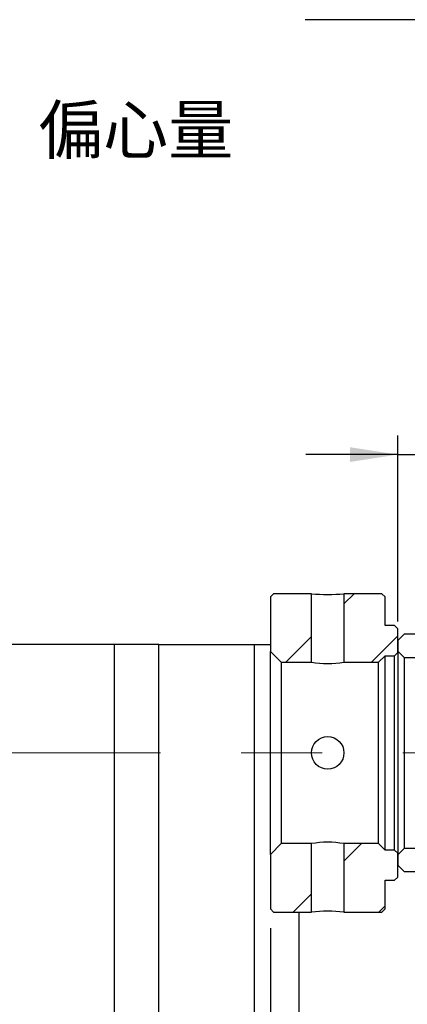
# Model space of a CAD drawing. Header units: millimetres. Extents: x 90 to 845, y 30 to 598.
# Tile 4 of 5: x 674 to 735, y 124 to 278. Entities that reach past the tile are written whole.
import ezdxf

# ---------------------------------------------------------------- set-up
doc = ezdxf.new("R2010")
doc.units = ezdxf.units.MM
doc.header["$LTSCALE"] = 3
doc.linetypes.add('CENTERX2', pattern=[20.319999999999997, 12.7, -2.54, 2.54, -2.54])
doc.layers.add('圖層0', color=7, linetype='Continuous')
doc.styles.add('SLDTEXTSTYLE0', font='MINGLIU.TTC')
doc.styles.add('SLDTEXTSTYLE2', font='MINGLIU.TTC', dxfattribs={"bigfont": 'bigfont'})
doc.styles.get("Standard").update_dxf_attribs({"font": 'MINGLIU.TTC'})
doc.dimstyles.new('SLDDIMSTYLE0', dxfattribs={"dimtxt": 0.18, "dimasz": 7.5, "dimexe": 0, "dimexo": 0.0625, "dimgap": 0, "dimtad": 0, "dimtih": 1, "dimtoh": 1, "dimdec": 0, "dimrnd": 1e-09, "dimzin": 0, "dimdsep": 46, "dimtxsty": 'Standard', "dimsah": 1, "dimcen": 0.09, "dimadec": 0, "dimazin": 0, "dimtfac": 7.5, "dimtdec": 0, "dimtofl": 0, "dimtmove": 0, "dimatfit": 3, "dimfxl": 0, "dimfrac": 2, "dimtolj": 1, "dimtzin": 0, "dimarcsym": 0})
doc.dimstyles.new('SLDDIMSTYLE3', dxfattribs={"dimtxt": 7.5, "dimasz": 7.5, "dimexe": 0, "dimexo": 0.0625, "dimgap": 1.875, "dimtad": 1, "dimrnd": 1e-09, "dimzin": 12, "dimdsep": 46, "dimtxsty": 'SLDTEXTSTYLE0', "dimsah": 1, "dimcen": 0.09, "dimadec": 0, "dimazin": 3, "dimtfac": 1, "dimtofl": 0, "dimtmove": 0, "dimatfit": 3, "dimfxl": 0, "dimfrac": 2, "dimtolj": 1, "dimtzin": 12, "dimarcsym": 0})
doc.dimstyles.new('SLDDIMSTYLE7', dxfattribs={"dimtxt": 7.5, "dimasz": 7.5, "dimexe": 0, "dimexo": 0.0625, "dimgap": 1.875, "dimtad": 1, "dimrnd": 1e-09, "dimzin": 12, "dimdsep": 46, "dimtxsty": 'SLDTEXTSTYLE0', "dimsah": 1, "dimcen": 0.09, "dimadec": 0, "dimazin": 3, "dimtfac": 1, "dimtmove": 0, "dimatfit": 0, "dimfxl": 0, "dimfrac": 2, "dimtolj": 1, "dimtzin": 12, "dimarcsym": 0})
pattern_1 = [(45, (0, 0), (-6.735192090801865, 6.735192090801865), [])]

# ---------------------------------------------------------------- blocks, each defined once
blk = doc.blocks.new('_D_17')
at = {"layer": '圖層0', "color": 7}
for p, q in [((713.7063774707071, 135.536150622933), (713.7063774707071, 93.24490757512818)), ((783.7063774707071, 129.036150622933), (783.7063774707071, 93.24490757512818)), ((713.7063774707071, 96.24490757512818), (783.7063774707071, 96.24490757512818))]:
    blk.add_line(p, q, dxfattribs=at)
for centre, start, end in [((751.921618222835, 100.9271993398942), 153.434948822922, 206.5650511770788), ((741.9841176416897, 100.9271993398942), 333.4349488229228, 26.56505117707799)]:
    blk.add_arc(centre, 10.46992267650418, start, end, dxfattribs=at)
for points in [[(713.7063774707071, 96.24490757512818), (721.2063774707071, 95.09106142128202), (721.2063774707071, 97.39875372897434)], [(783.7063774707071, 96.24490757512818), (776.2063774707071, 97.39875372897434), (776.2063774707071, 95.09106142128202)]]:
    blk.add_solid(points, dxfattribs=at)
at = {"layer": '圖層0', "color": 7, "insert": (742.5570346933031, 105.6107615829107), "char_height": 7.5, "attachment_point": 1, "style": 'SLDTEXTSTYLE0'}
blk.add_mtext('70', dxfattribs=at)
blk = doc.blocks.new('_D_18')
at = {"layer": '圖層0', "color": 7}
for p, q in [((733.706377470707, 183.686150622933), (733.706377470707, 212.8854887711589)), ((751.706377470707, 183.911150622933), (751.706377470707, 212.8854887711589)), ((733.706377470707, 209.8854887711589), (719.28330054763, 209.8854887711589)), ((733.706377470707, 209.8854887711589), (751.706377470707, 209.8854887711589)), ((751.706377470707, 209.8854887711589), (766.1294543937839, 209.8854887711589))]:
    blk.add_line(p, q, dxfattribs=at)
for points in [[(733.706377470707, 209.8854887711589), (726.206377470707, 211.039334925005), (726.206377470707, 208.7316426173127)], [(751.706377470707, 209.8854887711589), (759.206377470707, 208.7316426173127), (759.206377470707, 211.039334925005)]]:
    blk.add_solid(points, dxfattribs=at)
at = {"layer": '圖層0', "color": 7, "insert": (737.6595688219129, 219.2513427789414), "char_height": 7.5, "attachment_point": 1, "style": 'SLDTEXTSTYLE0'}
blk.add_mtext('18', dxfattribs=at)

msp = doc.modelspace()

# ---------------------------------------------------------------- hatches: boundary and pattern name
at = {"linetype": 'Continuous', "lineweight": 18}
h = msp.add_hatch(dxfattribs=at)
h.set_pattern_fill('ANSI31', scale=3, style=0)
h.set_pattern_definition(pattern_1)
h.paths.add_polyline_path([(720.1563774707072, 177.286150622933), (720.1563774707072, 188.036150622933), (714.2063774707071, 188.036150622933), (713.7063774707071, 187.536150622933), (713.7063774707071, 178.986150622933), (715.4063774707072, 177.286150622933)], flags=0)
h = msp.add_hatch(dxfattribs=at)
h.set_pattern_fill('ANSI31', scale=3, style=0)
h.set_pattern_definition(pattern_1)
h.paths.add_polyline_path([(733.2063774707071, 183.036150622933), (731.7063774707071, 183.036150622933), (731.7063774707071, 187.536150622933), (731.2063774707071, 188.036150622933), (725.2563774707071, 188.036150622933), (725.2563774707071, 177.286150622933), (730.7063774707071, 177.286150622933), (731.7063774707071, 178.286150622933), (733.2063774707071, 178.286150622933), (733.7063774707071, 178.786150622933), (733.7063774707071, 182.536150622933)], flags=0)
h = msp.add_hatch(dxfattribs=at)
h.set_pattern_fill('ANSI31', scale=3, style=0)
h.set_pattern_definition(pattern_1)
edge = h.paths.add_edge_path(flags=0)
edge.add_line((733.706377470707, 179.036150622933), (734.706377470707, 178.036150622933))
edge.add_line((734.706377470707, 178.036150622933), (750.7063774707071, 178.036150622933))
edge.add_arc((750.7063774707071, 179.036150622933), 1, 270.0000000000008, 360.0000000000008)
edge.add_line((751.706377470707, 179.036150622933), (751.706377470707, 180.686150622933))
edge.add_arc((750.7063774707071, 180.686150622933), 1, 0, 90)
edge.add_line((750.7063774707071, 181.686150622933), (734.706377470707, 181.686150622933))
edge.add_line((734.706377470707, 181.686150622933), (733.706377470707, 180.686150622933))
edge.add_line((733.706377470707, 180.686150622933), (733.706377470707, 179.036150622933))
h = msp.add_hatch(dxfattribs=at)
h.set_pattern_fill('ANSI31', scale=3, style=0)
h.set_pattern_definition(pattern_1)
h.paths.add_polyline_path([(713.7063774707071, 138.536150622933), (714.2063774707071, 138.036150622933), (720.1563774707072, 138.036150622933), (720.1563774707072, 148.786150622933), (715.4063774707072, 148.786150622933), (713.7063774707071, 147.086150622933)], flags=0)
h = msp.add_hatch(dxfattribs=at)
h.set_pattern_fill('ANSI31', scale=3, style=0)
h.set_pattern_definition(pattern_1)
h.paths.add_polyline_path([(731.7063774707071, 138.5361506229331), (731.7063774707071, 143.036150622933), (733.2063774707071, 143.036150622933), (733.7063774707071, 143.536150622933), (733.7063774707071, 147.2861506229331), (733.2063774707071, 147.786150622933), (731.7063774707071, 147.786150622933), (730.7063774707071, 148.786150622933), (725.2563774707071, 148.786150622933), (725.2563774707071, 138.036150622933), (731.2063774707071, 138.036150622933)], flags=0)
h = msp.add_hatch(dxfattribs=at)
h.set_pattern_fill('ANSI31', scale=3, style=0)
h.set_pattern_definition(pattern_1)
edge = h.paths.add_edge_path(flags=0)
edge.add_line((734.706377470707, 148.036150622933), (733.706377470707, 147.036150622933))
edge.add_line((733.706377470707, 147.036150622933), (733.706377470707, 145.386150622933))
edge.add_line((733.706377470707, 145.386150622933), (734.706377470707, 144.386150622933))
edge.add_line((734.706377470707, 144.386150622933), (750.7063774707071, 144.386150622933))
edge.add_arc((750.7063774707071, 145.386150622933), 1, 270.0000000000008, 360.0000000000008)
edge.add_line((751.706377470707, 145.386150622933), (751.706377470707, 147.036150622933))
edge.add_arc((750.7063774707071, 147.036150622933), 1, 0, 90)
edge.add_line((750.7063774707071, 148.036150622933), (734.706377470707, 148.036150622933))

# ---------------------------------------------------------------- linework, layer by layer
at = {"color": 7, "linetype": 'Continuous', "lineweight": 25}
for p, q in [((713.7063740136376, 187.5361499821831), (714.2063824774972, 188.036150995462)), ((713.7063740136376, 187.5361499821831), (713.7063740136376, 178.9861505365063)), ((720.156371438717, 188.036150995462), (714.2063824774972, 188.036150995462)), ((720.156371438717, 177.2861506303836), (720.156371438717, 188.036150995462)), ((725.2563832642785, 188.036150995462), (725.2563832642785, 177.2861506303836)), ((731.2063722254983, 188.036150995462), (725.2563832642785, 188.036150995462)), ((731.2063722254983, 188.036150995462), (731.7063806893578, 187.5361499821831)), ((731.7063806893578, 183.0361501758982), (731.7063806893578, 187.5361499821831)), ((733.2063762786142, 183.0361501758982), (731.7063806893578, 183.0361501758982)), ((733.2063762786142, 183.0361501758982), (733.7063847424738, 182.5361510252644)), ((733.7063847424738, 178.7861508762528), (733.7063847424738, 182.5361510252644)), ((733.7063847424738, 180.6861513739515), (734.7063718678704, 181.6861515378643)), ((750.7063744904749, 181.6861515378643), (734.7063718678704, 181.6861515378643)), ((689.2063765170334, 180.036151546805), (658.206380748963, 180.036151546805)), ((689.2063765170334, 112.0361515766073), (689.2063765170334, 180.036151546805)), ((696.2063758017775, 180.036151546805), (689.2063765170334, 180.036151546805)), ((696.2063758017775, 112.0361515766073), (696.2063758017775, 180.036151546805)), ((696.2063758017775, 180.036151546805), (711.206376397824, 180.036151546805)), ((711.206376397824, 112.0361515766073), (711.206376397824, 180.036151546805)), ((711.206376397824, 180.036151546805), (713.7063740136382, 180.036151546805)), ((733.7063847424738, 180.6861513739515), (733.7063847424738, 179.0361513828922)), ((715.4063729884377, 177.2861506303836), (713.7063740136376, 178.9861505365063)), ((713.7063740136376, 147.0861507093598), (713.7063740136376, 178.9861505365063)), ((731.7063806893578, 178.2861507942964), (730.7063786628, 177.2861506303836)), ((731.7063806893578, 178.2861507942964), (733.2063762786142, 178.2861507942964)), ((731.7063806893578, 147.7861504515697), (731.7063806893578, 178.2861507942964)), ((733.7063847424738, 178.7861508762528), (733.2063762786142, 178.2861507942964)), ((733.2063762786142, 147.7861504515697), (733.2063762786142, 178.2861507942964)), ((734.7063718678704, 178.0361502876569), (733.7063847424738, 179.0361513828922)), ((733.7063847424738, 178.7861508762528), (733.7063847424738, 147.2861503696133)), ((734.7063718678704, 178.0361502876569), (734.7063718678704, 148.0361509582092)), ((734.7063718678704, 178.0361502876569), (750.7063744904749, 178.0361502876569)), ((715.4063729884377, 177.2861506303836), (715.4063729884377, 148.7861506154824)), ((715.4063729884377, 177.2861506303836), (720.156371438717, 177.2861506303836)), ((725.2563832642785, 177.2861506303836), (730.7063786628, 177.2861506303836)), ((730.7063786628, 148.7861506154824), (730.7063786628, 177.2861506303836)), ((713.7063740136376, 147.0861507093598), (715.4063729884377, 148.7861506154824)), ((720.156371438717, 148.7861506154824), (715.4063729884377, 148.7861506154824)), ((720.156371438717, 138.036150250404), (720.156371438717, 148.7861506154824)), ((730.7063786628, 148.7861506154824), (725.2563832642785, 148.7861506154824)), ((725.2563832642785, 148.7861506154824), (725.2563832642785, 138.036150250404)), ((730.7063786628, 148.7861506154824), (731.7063806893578, 147.7861504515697)), ((713.7063740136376, 147.0861507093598), (713.7063740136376, 138.536151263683)), ((733.2063762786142, 147.7861504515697), (731.7063806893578, 147.7861504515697)), ((733.2063762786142, 147.7861504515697), (733.7063847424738, 147.2861503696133)), ((733.7063847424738, 147.0361498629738), (734.7063718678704, 148.0361509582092)), ((733.7063847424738, 143.5361502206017), (733.7063847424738, 147.2861503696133)), ((733.7063847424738, 147.0361498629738), (733.7063847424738, 145.3861498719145)), ((750.7063744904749, 148.0361509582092), (734.7063718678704, 148.0361509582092)), ((734.7063718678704, 144.3861497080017), (733.7063847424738, 145.3861498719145)), ((734.7063718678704, 144.3861497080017), (750.7063744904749, 144.3861497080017)), ((731.7063806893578, 143.0361510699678), (733.2063762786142, 143.0361510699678)), ((731.7063806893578, 138.536151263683), (731.7063806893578, 143.0361510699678)), ((733.7063847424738, 143.5361502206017), (733.2063762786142, 143.0361510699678)), ((714.2063824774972, 138.036150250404), (713.7063740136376, 138.536151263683)), ((714.2063824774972, 138.036150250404), (720.156371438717, 138.036150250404)), ((718.2063756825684, 112.0361515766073), (718.2063756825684, 138.036150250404)), ((725.2563832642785, 138.036150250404), (731.2063722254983, 138.036150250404)), ((731.7063806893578, 138.536151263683), (731.2063722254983, 138.036150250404))]:
    msp.add_line(p, q, dxfattribs=at)
msp.add_circle((722.7063715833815, 163.0361504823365), 2.550000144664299, dxfattribs=at)
for centre, radius, start, end in [((722.7063773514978, 212.9685224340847), 25.06243555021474, 264.1602705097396, 275.8397294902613), ((722.7063773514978, 191.4162571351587), 14.35835784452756, 259.7701581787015, 280.2298418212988), ((722.7063773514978, 134.6564429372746), 14.35796535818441, 79.76987552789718, 100.2301244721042), ((722.7063773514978, 113.1037788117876), 25.0624355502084, 84.16027050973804, 95.83972949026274)]:
    msp.add_arc(centre, radius, start, end, dxfattribs=at)
at = {"layer": '圖層0', "color": 7, "linetype": 'CENTERX2', "lineweight": 18, "ltscale": 1.666666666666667}
msp.add_line((798.0184017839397, 163.036150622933), (567.985054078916, 163.036150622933), dxfattribs=at)

# ---------------------------------------------------------------- texts
at = {"layer": '圖層0', "color": 7, "insert": (677.1921250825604, 264.6262237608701), "char_height": 7.5, "attachment_point": 1, "style": 'SLDTEXTSTYLE2'}
msp.add_mtext('\\M+195CE\\M+19053\\M+197CA', dxfattribs=at)

# ---------------------------------------------------------------- dimensions: what is measured, and where the dimension line sits
at = {"layer": '圖層0', "color": 7}
dim = msp.add_linear_dim(base=(751.706377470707, 209.8854887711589), p1=(733.706377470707, 180.686150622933), p2=(751.706377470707, 180.911150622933), dimstyle='SLDDIMSTYLE7', dxfattribs=at)
dim.commit()
dim.dimension.update_dxf_attribs({"geometry": '_D_18', "text_midpoint": (742.0554020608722, 209.8854887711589), "dimtype": 160})
dim = msp.add_linear_dim(base=(783.7063774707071, 96.24490757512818), p1=(713.7063774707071, 138.536150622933), p2=(783.7063774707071, 132.036150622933), text='(<>)', dimstyle='SLDDIMSTYLE3', dxfattribs=at)
dim.commit()
dim.dimension.update_dxf_attribs({"geometry": '_D_17', "text_midpoint": (746.9528678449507, 96.24490757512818), "dimtype": 160})

# ---------------------------------------------------------------- leaders
msp.add_leader([(831.5639143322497, 163.9339792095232), (831.3673005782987, 278.1822916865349), (719.1696430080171, 278.1822916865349)], dimstyle='SLDDIMSTYLE0', dxfattribs=at)

doc.saveas('drawing.dxf')
